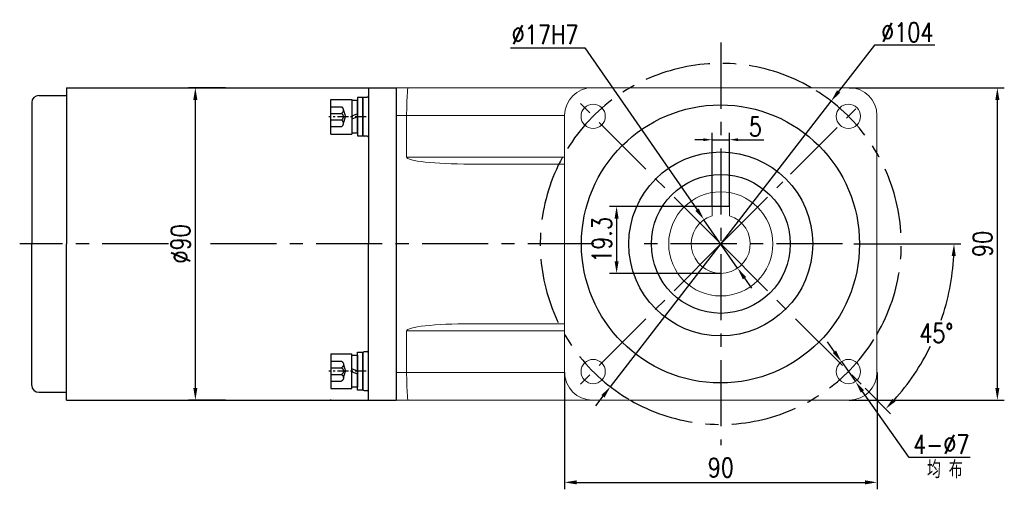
# Model space of a CAD drawing. Header units: inches. Extents: x 837 to 6223, y -2862 to 3098.
# Tile 79 of 139: x 2606 to 2889, y 1361 to 1497. Entities that reach past the tile are written whole.
import ezdxf

# ---------------------------------------------------------------- set-up
doc = ezdxf.new("R2010")
doc.units = ezdxf.units.IN
doc.header["$LTSCALE"] = 10
doc.header["$MEASUREMENT"] = 0
doc.linetypes.add('CENTER', pattern=[10.16, 6.35, -1.27, 1.27, -1.27])
doc.linetypes.add('HIDDEN', pattern=[1.905, 1.27, -0.635])
for name, color, linetype in [('1轮廓实线层', 7, 'Continuous'), ('3中心线层', 1, 'CENTER'), ('4虚线层', 6, 'HIDDEN'), ('6文字层', 3, 'Continuous'), ('7标注层', 4, 'Continuous')]:
    doc.layers.add(name, color=color, linetype=linetype)
doc.styles.add('PC_TEXTSTYLE', font='isocp.shx', dxfattribs={"width": 0.8, "bigfont": 'HZFS.SHX'})
doc.styles.add('TH_GBDIM', font='romans.shx', dxfattribs={"width": 0.8, "bigfont": 'gbcbig.shx'})
doc.dimstyles.new('TH_GBDIM', dxfattribs={"dimtxt": 3.5, "dimasz": 2.5, "dimexe": 2, "dimexo": 0, "dimgap": 1, "dimtad": 1, "dimdec": 4, "dimdsep": 46, "dimtxsty": 'TH_GBDIM', "dimcen": 0.09, "dimclrd": 4, "dimclre": 4, "dimclrt": 3, "dimadec": 0, "dimazin": 0, "dimtfac": 1, "dimtdec": 4, "dimtmove": 0, "dimatfit": 3, "dimfxl": 1, "dimtzin": 0, "dimarcsym": 0})
doc.dimstyles.new('角度标注', dxfattribs={"dimtxt": 3.5, "dimasz": 3, "dimexe": 2, "dimexo": 0, "dimgap": 1, "dimtad": 1, "dimtih": 1, "dimtoh": 1, "dimdsep": 46, "dimtxsty": 'PC_TEXTSTYLE', "dimsah": 1, "dimcen": 0.09, "dimclrd": 4, "dimclrt": 3, "dimadec": 0, "dimazin": 0, "dimtfac": 0.7, "dimtmove": 0, "dimatfit": 0, "dimfxl": 1, "dimtzin": 0, "dimarcsym": 0})

# ---------------------------------------------------------------- blocks, each defined once
blk = doc.blocks.new('*D59')
at = {"layer": '7标注层', "color": 4, "lineweight": -2, "transparency": 16777216}
for p, q in [((2844.66, 1476.91), (2889.33, 1476.91)), ((2887.33, 1390.41), (2887.33, 1473.41)), ((2844.66, 1386.91), (2889.33, 1386.91))]:
    blk.add_line(p, q, dxfattribs=at)
at = {"layer": '7标注层', "color": 4, "transparency": 16777216}
for points in [[(2886.75, 1473.41), (2887.92, 1473.41), (2887.33, 1476.91)], [(2886.75, 1390.41), (2887.92, 1390.41), (2887.33, 1386.91)]]:
    blk.add_solid(points, dxfattribs=at)
at = {"layer": 'Defpoints', "color": 0, "transparency": 16777216}
for p in [(2844.66, 1476.91), (2887.33, 1476.91), (2844.66, 1386.91)]:
    blk.add_point(p, dxfattribs=at)
at = {"layer": '7标注层', "color": 3, "transparency": 16777216, "insert": (2883.08, 1431.91), "char_height": 5.5, "attachment_point": 5, "rotation": 90, "style": 'TH_GBDIM'}
blk.add_mtext('90', dxfattribs=at)
blk = doc.blocks.new('*D60')
at = {"layer": '7标注层', "color": 4, "lineweight": -2, "transparency": 16777216}
for p, q in [((2762.66, 1394.91), (2762.66, 1361.23)), ((2852.66, 1394.91), (2852.66, 1361.23)), ((2766.16, 1363.23), (2849.16, 1363.23))]:
    blk.add_line(p, q, dxfattribs=at)
at = {"layer": '7标注层', "color": 4, "transparency": 16777216}
for points in [[(2766.16, 1363.81), (2766.16, 1362.64), (2762.66, 1363.23)], [(2849.16, 1363.81), (2849.16, 1362.64), (2852.66, 1363.23)]]:
    blk.add_solid(points, dxfattribs=at)
at = {"layer": 'Defpoints', "color": 0, "transparency": 16777216}
for p in [(2762.66, 1394.91), (2852.66, 1394.91), (2852.66, 1363.23)]:
    blk.add_point(p, dxfattribs=at)
at = {"layer": '7标注层', "color": 3, "transparency": 16777216, "insert": (2807.66, 1367.48), "char_height": 5.5, "attachment_point": 5, "style": 'TH_GBDIM'}
blk.add_mtext('90', dxfattribs=at)
blk = doc.blocks.new('*D48')
at = {"layer": '7标注层', "color": 4, "lineweight": -2, "transparency": 16777216}
for p, q in [((2851.91, 1489.15), (2841.6, 1475.82)), ((2869.34, 1489.15), (2851.91, 1489.15)), ((2775.85, 1390.78), (2839.46, 1473.05)), ((2773.71, 1388.01), (2771.57, 1385.24))]:
    blk.add_line(p, q, dxfattribs=at)
at = {"layer": '7标注层', "color": 4, "transparency": 16777216}
for points in [[(2841.14, 1476.18), (2842.07, 1475.46), (2839.46, 1473.05)], [(2773.24, 1388.36), (2774.17, 1387.65), (2775.85, 1390.78)]]:
    blk.add_solid(points, dxfattribs=at)
at = {"layer": 'Defpoints', "color": 0, "transparency": 16777216}
for p in [(2839.46, 1473.05), (2775.85, 1390.78)]:
    blk.add_point(p, dxfattribs=at)
at = {"layer": '7标注层', "color": 3, "transparency": 16777216, "insert": (2861.37, 1492.9), "char_height": 5.5, "attachment_point": 5, "style": 'TH_GBDIM'}
blk.add_mtext('{∅104}{}{}', dxfattribs=at)
blk = doc.blocks.new('*D49')
at = {"layer": '7标注层', "color": 4, "lineweight": -2, "transparency": 16777216}
for p, q in [((2805.16, 1442.71), (2805.16, 1463.93)), ((2810.16, 1442.71), (2810.16, 1463.93)), ((2802.66, 1461.93), (2800.16, 1461.93)), ((2805.16, 1461.93), (2810.16, 1461.93)), ((2812.66, 1461.93), (2820.09, 1461.93))]:
    blk.add_line(p, q, dxfattribs=at)
at = {"layer": '7标注层', "color": 4, "transparency": 16777216}
for points in [[(2802.66, 1462.35), (2802.66, 1461.52), (2805.16, 1461.93)], [(2812.66, 1462.35), (2812.66, 1461.52), (2810.16, 1461.93)]]:
    blk.add_solid(points, dxfattribs=at)
at = {"layer": 'Defpoints', "color": 0, "transparency": 16777216}
for p in [(2805.16, 1461.93), (2805.16, 1442.71), (2810.16, 1442.71)]:
    blk.add_point(p, dxfattribs=at)
at = {"layer": '7标注层', "color": 3, "transparency": 16777216, "insert": (2817.62, 1465.68), "char_height": 5.5, "attachment_point": 5, "style": 'TH_GBDIM'}
blk.add_mtext('5', dxfattribs=at)
blk = doc.blocks.new('*D50')
at = {"layer": '7标注层', "color": 4, "lineweight": -2, "transparency": 16777216}
for p, q in [((2810.16, 1442.71), (2775.64, 1442.71)), ((2777.64, 1439.21), (2777.64, 1426.91)), ((2807.66, 1423.41), (2775.64, 1423.41))]:
    blk.add_line(p, q, dxfattribs=at)
at = {"layer": '7标注层', "color": 4, "transparency": 16777216}
for points in [[(2777.06, 1439.21), (2778.22, 1439.21), (2777.64, 1442.71)], [(2777.06, 1426.91), (2778.22, 1426.91), (2777.64, 1423.41)]]:
    blk.add_solid(points, dxfattribs=at)
at = {"layer": 'Defpoints', "color": 0, "transparency": 16777216}
for p in [(2810.16, 1442.71), (2777.64, 1423.41), (2807.66, 1423.41)]:
    blk.add_point(p, dxfattribs=at)
at = {"layer": '7标注层', "color": 3, "transparency": 16777216, "insert": (2773.39, 1433.06), "char_height": 5.5, "attachment_point": 5, "rotation": 90, "style": 'TH_GBDIM'}
blk.add_mtext('19.3', dxfattribs=at)
blk = doc.blocks.new('*D51')
at = {"layer": '7标注层', "color": 4, "lineweight": -2, "transparency": 16777216}
for p, q in [((2840.39, 1400.86), (2838.37, 1403.72)), ((2842.41, 1398), (2846.44, 1392.28)), ((2861.9, 1370.4), (2848.46, 1389.43)), ((2879.45, 1370.4), (2861.9, 1370.4))]:
    blk.add_line(p, q, dxfattribs=at)
at = {"layer": '7标注层', "color": 4, "transparency": 16777216}
for points in [[(2840.86, 1401.2), (2839.91, 1400.52), (2842.41, 1398)], [(2848.94, 1389.76), (2847.99, 1389.09), (2846.44, 1392.28)]]:
    blk.add_solid(points, dxfattribs=at)
at = {"layer": 'Defpoints', "color": 0, "transparency": 16777216}
for p in [(2842.41, 1398), (2846.44, 1392.28)]:
    blk.add_point(p, dxfattribs=at)
at = {"layer": '7标注层', "color": 3, "transparency": 16777216, "insert": (2871.18, 1374.15), "char_height": 5.5, "attachment_point": 5, "style": 'TH_GBDIM'}
blk.add_mtext('4-∅7', dxfattribs=at)
blk = doc.blocks.new('*D52')
at = {"layer": '7标注层', "color": 4, "lineweight": -2, "transparency": 16777216}
for p, q in [((2747.06, 1488.44), (2768.46, 1488.44)), ((2768.46, 1488.44), (2800.82, 1441.77)), ((2812.5, 1424.93), (2802.81, 1438.9)), ((2814.49, 1422.05), (2816.49, 1419.18))]:
    blk.add_line(p, q, dxfattribs=at)
at = {"layer": '7标注层', "color": 4, "transparency": 16777216}
for points in [[(2801.3, 1442.11), (2800.34, 1441.44), (2802.81, 1438.9)], [(2814.97, 1422.38), (2814.01, 1421.72), (2812.5, 1424.93)]]:
    blk.add_solid(points, dxfattribs=at)
at = {"layer": 'Defpoints', "color": 0, "transparency": 16777216}
for p in [(2802.81, 1438.9), (2812.5, 1424.93)]:
    blk.add_point(p, dxfattribs=at)
at = {"layer": '7标注层', "color": 3, "transparency": 16777216, "insert": (2757.01, 1492.19), "char_height": 5.5, "attachment_point": 5, "style": 'TH_GBDIM'}
blk.add_mtext('∅17H7', dxfattribs=at)
blk = doc.blocks.new('*D53')
at = {"layer": '7标注层', "color": 0, "lineweight": -2, "transparency": 16777216}
for p, q in [((2856.9, 1431.91), (2876.85, 1431.91)), ((2849.21, 1390.36), (2856.58, 1382.99))]:
    blk.add_line(p, q, dxfattribs=at)
at = {"layer": '7标注层', "color": 4, "lineweight": -2, "transparency": 16777216}
for start, end in [(340.9209, 357.0152), (317.9848, 333.9922)]:
    blk.add_arc((2807.66, 1431.91), 67.19, start, end, dxfattribs=at)
at = {"layer": '7标注层', "color": 4, "transparency": 16777216}
for points in [[(2874.17, 1428.43), (2875.34, 1428.4), (2874.85, 1431.91)], [(2858, 1386.54), (2857.15, 1387.34), (2855.17, 1384.4)]]:
    blk.add_solid(points, dxfattribs=at)
at = {"layer": 'Defpoints', "color": 0, "transparency": 16777216}
for p in [(2807.66, 1431.91), (2846.01, 1431.91), (2856.9, 1431.91), (2865.85, 1398.32), (2849.21, 1390.36)]:
    blk.add_point(p, dxfattribs=at)
at = {"layer": '7标注层', "color": 3, "transparency": 16777216, "insert": (2869.73, 1406.2), "char_height": 5.5, "attachment_point": 5, "style": 'TH_GBDIM'}
blk.add_mtext('45°', dxfattribs=at)
blk = doc.blocks.new('*D63')
at = {"layer": '7标注层', "color": 4, "lineweight": -2, "transparency": 16777216}
for p, q in [((2664.95, 1476.91), (2654.28, 1476.91)), ((2656.28, 1390.41), (2656.28, 1473.41)), ((2664.95, 1386.91), (2654.28, 1386.91))]:
    blk.add_line(p, q, dxfattribs=at)
at = {"layer": '7标注层', "color": 4, "transparency": 16777216}
for points in [[(2655.69, 1473.41), (2656.86, 1473.41), (2656.28, 1476.91)], [(2655.69, 1390.41), (2656.86, 1390.41), (2656.28, 1386.91)]]:
    blk.add_solid(points, dxfattribs=at)
at = {"layer": 'Defpoints', "color": 0, "transparency": 16777216}
for p in [(2656.28, 1476.91), (2664.95, 1476.91), (2664.95, 1386.91)]:
    blk.add_point(p, dxfattribs=at)
at = {"layer": '7标注层', "color": 3, "transparency": 16777216, "insert": (2652.03, 1431.91), "char_height": 5.5, "attachment_point": 5, "rotation": 90, "style": 'TH_GBDIM'}
blk.add_mtext('%%C90', dxfattribs=at)
blk = doc.blocks.new('GB／T70.1M6M10')
at = {"layer": '1轮廓实线层'}
for p, q in [((0, -5), (0, 5)), ((0, 5), (6, 5)), ((6, 5), (6, -5)), ((0, -5), (6, -5))]:
    blk.add_line(p, q, dxfattribs=at)
at = {"layer": '3中心线层', "ltscale": 0.05}
blk.add_line((10.11, 0), (-0.6, 0), dxfattribs=at)
at = {"layer": '4虚线层'}
for p, q in [((0, 2.86), (3, 2.86)), ((0, 0.95), (3, 0.95)), ((3.6, 1.91), (4.15, 0)), ((3.6, -1.91), (4.15, 0)), ((0, -0.95), (3, -0.95)), ((0, -2.86), (3, -2.86))]:
    blk.add_line(p, q, dxfattribs=at)
for centre in [(2.54, 1.91), (2.54, 0), (2.54, -1.91)]:
    blk.add_arc(centre, 1.06, 295.6298, 64.3702, dxfattribs=at)
blk = doc.blocks.new('GB848_6_1.6_R')
at = {"layer": '1轮廓实线层'}
for p, q in [((-3.2, 1.6), (-5.5, 1.6)), ((-5.5, 1.6), (-5.5, 0)), ((-5.5, 0), (-3.2, 0)), ((3.2, 1.6), (-3.2, 1.6)), ((-3.2, 0), (3.2, 0)), ((5.5, 1.6), (3.2, 1.6)), ((3.2, 0), (5.5, 0)), ((5.5, 0), (5.5, 1.6))]:
    blk.add_line(p, q, dxfattribs=at)
blk = doc.blocks.new('GB93_6_0.8_R')
at = {"layer": '1轮廓实线层'}
for p, q in [((4.65, 1.6), (-4.65, 1.6)), ((-4.65, 1.6), (-4.65, 0)), ((-4.65, 0), (4.65, 0)), ((0, 0), (-0.69, 1.6)), ((0.86, 0), (0.17, 1.6)), ((4.65, 0), (4.65, 1.6))]:
    blk.add_line(p, q, dxfattribs=at)

msp = doc.modelspace()

# ---------------------------------------------------------------- linework, layer by layer
for p, q in [((2619.15532, 1476.91316), (2619.15532, 1431.91316)), ((2706.15532, 1476.91316), (2714.15532, 1476.91316)), ((2706.15532, 1476.91316), (2706.15532, 1476.91017)), ((2706.15532, 1476.91316), (2706.15532, 1431.91316)), ((2609.15532, 1472.66316), (2609.15532, 1431.91316)), ((2704.55532, 1473.76333), (2704.55532, 1463.36333)), ((2609.15532, 1391.16316), (2609.15532, 1431.91316)), ((2619.15532, 1386.91316), (2619.15532, 1431.91316)), ((2706.15532, 1386.91316), (2706.15532, 1431.91316)), ((2704.55532, 1390.06899), (2704.55532, 1400.46899)), ((2706.15532, 1386.91316), (2706.15532, 1386.91616)), ((2706.15532, 1386.91316), (2714.15532, 1386.91316))]:
    msp.add_line(p, q)
at = {"linetype": 'Continuous', "lineweight": 15}
for p, q in [((2714.15532, 1476.91316), (2717.59357, 1476.91316)), ((2717.59357, 1476.91316), (2770.65533, 1476.91316)), ((2844.65533, 1476.91316), (2770.65533, 1476.91316)), ((2717.15533, 1468.91316), (2714.15532, 1468.91316)), ((2762.65533, 1468.91316), (2717.15533, 1468.91316)), ((2717.15533, 1456.91316), (2717.15533, 1468.91316)), ((2762.65533, 1468.91316), (2762.65533, 1394.91316)), ((2852.65533, 1394.91316), (2852.65533, 1468.91316)), ((2717.15533, 1456.91316), (2762.65533, 1456.91316)), ((2762.65533, 1454.91316), (2735.46489, 1454.91316)), ((2735.46489, 1408.91316), (2762.65533, 1408.91316)), ((2762.65533, 1406.91316), (2717.15533, 1406.91316)), ((2717.15533, 1406.91316), (2717.15533, 1394.91316)), ((2714.15532, 1394.91316), (2717.15533, 1394.91316)), ((2717.15533, 1394.91316), (2762.65533, 1394.91316)), ((2717.59357, 1386.91316), (2714.15532, 1386.91316)), ((2770.65533, 1386.91316), (2717.59357, 1386.91316)), ((2770.65533, 1386.91316), (2844.65533, 1386.91316))]:
    msp.add_line(p, q, dxfattribs=at)
at = {"color": 7, "linetype": 'Continuous', "lineweight": 15}
for p, q in [((2805.15533, 1441.07831), (2805.15533, 1442.71316)), ((2805.15533, 1442.71316), (2810.15533, 1442.71316)), ((2810.15533, 1442.71316), (2810.15533, 1441.07831)), ((2805.15533, 1440.0372), (2805.15533, 1440.45482)), ((2805.15533, 1440.29842), (2805.15533, 1440.0372)), ((2810.15533, 1440.45482), (2810.15533, 1440.0372)), ((2810.15533, 1440.0372), (2810.15533, 1440.29842))]:
    msp.add_line(p, q, dxfattribs=at)
at = {"linetype": 'Continuous', "lineweight": 15}
for centre in [(2770.88577, 1468.68271), (2844.42488, 1468.68271), (2770.88577, 1395.14361), (2844.42488, 1395.14361)]:
    msp.add_circle(centre, 3.5, dxfattribs=at)
at = {"color": 7, "linetype": 'Continuous', "lineweight": 15}
msp.add_circle((2807.65533, 1431.91316), 15, dxfattribs=at)
at = {"linetype": 'Continuous', "lineweight": 15}
for centre, radius, start, end in [((2770.65533, 1468.91316), 8, 90, 180), ((2844.65533, 1468.91316), 8, 0, 90), ((2807.65533, 1431.91316), 9.5, 269.9884294, 270.0115706), ((2770.65533, 1394.91316), 8, 180, 270), ((2844.65533, 1394.91316), 8, 270, 0)]:
    msp.add_arc(centre, radius, start, end, dxfattribs=at)
for centre, radius, start, end in [((2611.15532, 1472.66316), 2, 90, 180), ((2704.95532, 1473.76333), 0.4, 90, 180), ((2705.75532, 1474.56333), 0.4, 270, 0), ((2704.95532, 1463.36333), 0.4, 180, 270), ((2705.75532, 1462.56333), 0.4, 0, 90), ((2704.95532, 1400.46899), 0.4, 90, 180), ((2705.75532, 1401.26899), 0.4, 270, 0), ((2611.15532, 1391.16316), 2, 180, 270), ((2704.95532, 1390.06899), 0.4, 180, 270), ((2705.75532, 1389.26899), 0.4, 0, 90)]:
    msp.add_arc(centre, radius, start, end)
at = {"color": 7, "linetype": 'Continuous', "lineweight": 15}
msp.add_arc((2807.65533, 1431.91316), 8.5, 107.1046352, 72.8953648, dxfattribs=at)
at = {"linetype": 'Continuous', "lineweight": 15}
for centre, major_axis, ratio, start_param, end_param in [((2717.59357, 1468.91316), (0, 8), 0.054780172, 0, 1.570796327), ((2735.46489, 1456.91316), (18.30956, 0), 0.109232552, 3.141592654, 4.71238898), ((2735.46489, 1406.91316), (-18.30956, 0), 0.109232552, 4.71238898, 6.283185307), ((2717.59357, 1394.91316), (0, 8), 0.054780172, 1.570796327, 3.141592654)]:
    msp.add_ellipse(centre, major_axis=major_axis, ratio=ratio, start_param=start_param, end_param=end_param, dxfattribs=at)
for points in [[(2619.15532, 1476.91316), (2694.42887, 1476.91316)], [(2694.42887, 1476.91316), (2706.15532, 1476.91316)], [(2611.15532, 1474.66316), (2619.15532, 1474.66316)], [(2704.95532, 1474.16333), (2705.75532, 1474.16333)], [(2705.75532, 1462.96333), (2704.95532, 1462.96333)], [(2705.75532, 1400.86899), (2704.95532, 1400.86899)], [(2611.15532, 1389.16316), (2619.15532, 1389.16316)], [(2704.95532, 1389.66899), (2705.75532, 1389.66899)], [(2699.59707, 1386.91316), (2706.15532, 1386.91316)]]:
    msp.add_open_spline(points, degree=1)
at = {"color": 7, "linetype": 'Continuous', "lineweight": 15}
for points, knots in [([(2805.15533, 1441.07831), (2805.15533, 1440.81055), (2805.15533, 1440.464), (2805.15533, 1440.11625), (2805.15533, 1440.0372)], [0, 0, 0, 0, 0.772661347, 1, 1, 1, 1]), ([(2810.15533, 1440.0372), (2810.15533, 1440.11625), (2810.15533, 1440.464), (2810.15533, 1440.81055), (2810.15533, 1441.07831)], [0, 0, 0, 0, 0.227338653, 1, 1, 1, 1])]:
    msp.add_open_spline(points, degree=3, knots=knots, dxfattribs=at)
msp.add_open_spline([(2619.15532, 1386.91316), (2694.42887, 1386.91316), (2699.59707, 1386.91316)], degree=1, knots=[0, 0, 0.8652131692, 0.9246177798, 0.9246177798])
at = {"layer": '1轮廓实线层'}
msp.add_line((2714.15532, 1476.91316), (2714.15532, 1386.91316), dxfattribs=at)
for centre, radius in [((2807.56533, 1431.91316), 40.0495), ((2807.65533, 1431.91316), 20)]:
    msp.add_circle(centre, radius, dxfattribs=at)
at = {"layer": '3中心线层', "ltscale": 0.3}
for p, q in [((2807.65533, 1489.91316), (2807.65533, 1373.91316)), ((2807.65533, 1431.91316), (2766.10028, 1473.4682)), ((2827.73899, 1451.99682), (2849.21037, 1473.4682)), ((2807.65533, 1431.91316), (2825.50215, 1449.75998)), ((2648.50449, 1431.91316), (2605.67398, 1431.91316)), ((2771.10648, 1431.91316), (2659.13278, 1431.91316)), ((2807.65533, 1431.91316), (2766.10028, 1390.35812)), ((2842.72696, 1431.91316), (2781.76925, 1431.91316)), ((2807.65533, 1431.91316), (2849.21037, 1390.35812))]:
    msp.add_line(p, q, dxfattribs=at)
at = {"layer": '3中心线层', "ltscale": 2}
msp.add_line((2846.00972, 1431.91316), (2856.90354, 1431.91316), dxfattribs=at)
at = {"layer": '3中心线层', "ltscale": 0.3}
for start, end in [(59.9266563, 149.9266511), (329.9266574, 59.9266563), (151.2643458, 239.9266563), (239.9266563, 329.9266574)]:
    msp.add_arc((2807.65533, 1431.91316), 52, start, end, dxfattribs=at)
at = {"layer": '7标注层'}
msp.add_circle((2807.65533, 1431.91316), 26.5, dxfattribs=at)

# ---------------------------------------------------------------- block references
at = {"layer": '1轮廓实线层'}
msp.add_blockref('GB／T70.1M6M10', (2695.35532, 1468.56333), dxfattribs=at)
for name, rotation in [('GB93_6_0.8_R', 89.99999999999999), ('GB848_6_1.6_R', 270)]:
    msp.add_blockref(name, (2702.95532, 1468.56333), dxfattribs=dict(at, rotation=rotation))
at = {"layer": '1轮廓实线层', "xscale": -1}
for name, p, rotation in [('GB／T70.1M6M10', (2695.35532, 1395.26299), 179.9999986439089), ('GB93_6_0.8_R', (2702.95532, 1395.26299), 89.99999864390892), ('GB848_6_1.6_R', (2702.95532, 1395.26299), 269.9999986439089)]:
    msp.add_blockref(name, p, dxfattribs=dict(at, rotation=rotation))

# ---------------------------------------------------------------- texts
at = {"layer": '6文字层', "insert": (2867.06279, 1369.42969), "char_height": 5, "width": 38.9678296, "attachment_point": 1, "style": 'PC_TEXTSTYLE'}
msp.add_mtext('{\\C3;均 布}', dxfattribs=at)

# ---------------------------------------------------------------- dimensions: what is measured, and where the dimension line sits
at = {"layer": '7标注层'}
for p1, p2, text, picture, middle in [((2812.49853, 1424.92793), (2802.81213, 1438.89839), '<>H7', '*D52', (2757.00933, 1488.44116)), ((2775.84715, 1390.77632), (2839.4635, 1473.05), '{<>}{}{}', '*D48', (2861.37369, 1489.14911)), ((2842.40563, 1398.00239), (2846.44413, 1392.28482), '4-<>', '*D51', (2871.17512, 1370.40442))]:
    dim = msp.add_diameter_dim_2p(p1=p1, p2=p2, text=text, dimstyle='TH_GBDIM', override={"dimtxt": 5.5, "dimasz": 3.5, "dimtoh": 1, "dimdec": 0}, dxfattribs=at)
    dim.commit()
    dim.dimension.update_dxf_attribs({"geometry": picture, "text_midpoint": middle, "dimtype": 163})
dim = msp.add_linear_dim(base=(2656.27671, 1476.91316), p1=(2664.94597, 1386.91316), p2=(2664.94597, 1476.91316), angle=90, text='%%C<>', dimstyle='TH_GBDIM', override={"dimtxt": 5.5, "dimasz": 3.5, "dimgap": 1.5, "dimdec": 1, "dimadec": 1}, dxfattribs=at)
dim.commit()
dim.dimension.update_dxf_attribs({"geometry": '*D63', "text_midpoint": (2656.27671, 1431.91316), "dimtype": 160})
for base, p1, p2, picture, middle in [((2887.33376, 1476.91316), (2844.65533, 1386.91316), (2844.65533, 1476.91316), '*D59', (2887.33376, 1431.91316)), ((2777.64129, 1423.41316), (2810.15533, 1442.71316), (2807.65533, 1423.41316), '*D50', (2777.64129, 1433.06316))]:
    dim = msp.add_linear_dim(base=base, p1=p1, p2=p2, angle=90, dimstyle='TH_GBDIM', override={"dimtxt": 5.5, "dimasz": 3.5, "dimgap": 1.5, "dimdec": 1, "dimadec": 1}, dxfattribs=at)
    dim.commit()
    dim.dimension.update_dxf_attribs({"geometry": picture, "text_midpoint": middle, "dimtype": 160})
for base, p1, p2, override, picture, middle in [((2805.15533, 1461.93435), (2810.15533, 1442.71316), (2805.15533, 1442.71316), {"dimtxt": 5.5, "dimdec": 0}, '*D49', (2817.62199, 1461.93435)), ((2852.65533, 1363.22564), (2762.65533, 1394.91316), (2852.65533, 1394.91316), {"dimtxt": 5.5, "dimasz": 3.5, "dimgap": 1.5, "dimdec": 1, "dimadec": 1}, '*D60', (2807.65533, 1363.22564))]:
    dim = msp.add_linear_dim(base=base, p1=p1, p2=p2, dimstyle='TH_GBDIM', override=override, dxfattribs=at)
    dim.commit()
    dim.dimension.update_dxf_attribs({"geometry": picture, "text_midpoint": middle, "dimtype": 160})
dim = msp.add_angular_dim_2l(base=(2865.8453, 1398.31716), line1=((2807.65533, 1431.91316), (2849.21037, 1390.35812)), line2=((2846.00972, 1431.91316), (2856.90354, 1431.91316)), dimstyle='角度标注', override={"dimtxt": 5.5, "dimasz": 3.5, "dimdec": 0, "dimtxsty": 'TH_GBDIM'}, dxfattribs=at)
dim.commit()
dim.dimension.update_dxf_attribs({"geometry": '*D53', "text_midpoint": (2869.73263, 1406.1999)})

doc.saveas('drawing.dxf')
